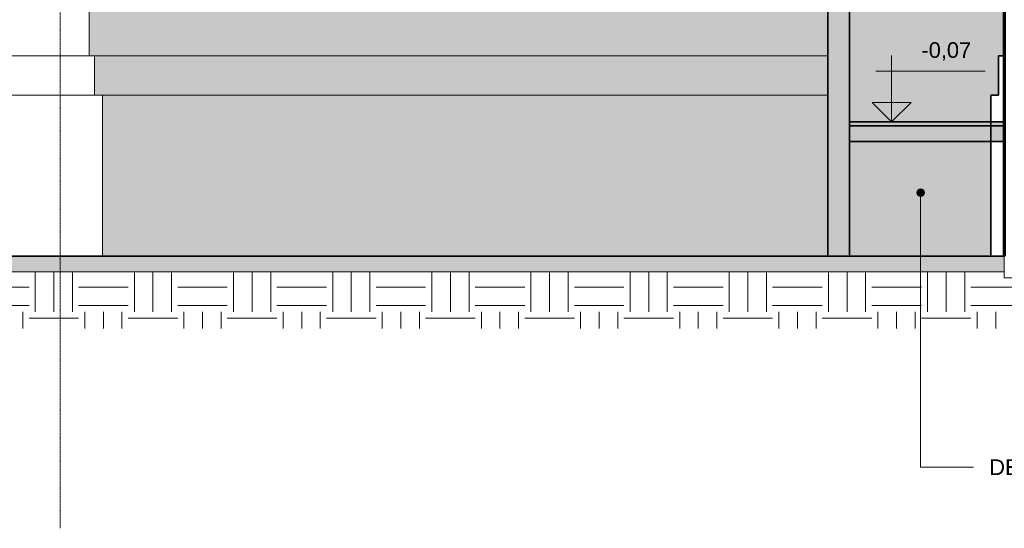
# Model space of a CAD drawing. Header units: millimetres. Extents: x -3164 to 46429, y -1932 to 8822.
# Tile 2 of 256: x 5649 to 11955, y -1742 to 1512. Entities that reach past the tile are written whole.
import ezdxf

# ---------------------------------------------------------------- set-up
doc = ezdxf.new("R2010")
doc.units = ezdxf.units.MM
doc.linetypes.add('_Tracejado médio', pattern=[4, 3, -1])
doc.linetypes.add('_Traço - ponto', pattern=[16, 12, -2, 0, -2])
for name, color, linetype, lineweight in [('A-FLOR', 192, 'Continuous', 25), ('A-FLOR-MCUT', 51, 'Continuous', 18), ('A-FLOR-PATT', 8, 'Continuous', 25), ('A-GENM', 13, 'Continuous', 18), ('A-WALL', 113, 'Continuous', 18), ('A-WALL-PATT', 111, 'Continuous', 70), ('G-ANNO-DIMS', 111, 'Continuous', 9), ('G-ANNO-TEXT', 231, 'Continuous', 9), ('S-GRID', 1, 'Continuous', 9), ('S-STRS', 31, 'Continuous', 25)]:
    doc.layers.add(name, color=color, linetype=linetype, lineweight=lineweight)
doc.styles.add('Arial_3', font='arial.ttf', dxfattribs={"height": 100})
pattern_1 = [(0, (6343.34, 0), (317.5, 317.5), [317.5, -317.5]), (0, (6343.34, 119.06), (317.5, 317.5), [317.5, -317.5]), (0, (6343.34, 238.12), (317.5, 317.5), [317.5, -317.5]), (90, (6383.02, 277.8), (-317.5, 317.5), [317.5, -317.5]), (90, (6502.1, 277.8), (-317.5, 317.5), [317.5, -317.5]), (90, (6621.15, 277.8), (-317.5, 317.5), [317.5, -317.5])]

# ---------------------------------------------------------------- blocks, each defined once
blk = doc.blocks.new('Embasamento - Embasamento-4325691-ELEVAÇÃO 5 - MANTER _ DEMOLIR')
at = {"layer": 'A-GENM'}
for p, q in [((1318.5, 1280), (6128.5, 1280)), ((6128.5, 1280), (6128.5, 1030)), ((1318.5, 1030), (6178.5, 1030)), ((6178.5, 1030), (6178.5, 0))]:
    blk.add_line(p, q, dxfattribs=at)
at = {"layer": 'A-GENM', "lineweight": 35}
for p, q in [((11953.5, 1280), (11918.5, 1280)), ((11918.5, 1280), (11918.5, 1030)), ((11953.5, 0), (11953.5, 1280)), ((11918.5, 1030), (11868.5, 1030)), ((11868.5, 1030), (11868.5, 0)), ((11868.5, 0), (11953.5, 0))]:
    blk.add_line(p, q, dxfattribs=at)
blk = doc.blocks.new('Spot Elevations - Spot elevation - Corte-10531-ELEVAÇÃO 5 - MANTER _ DEMOLIR')
at = {"layer": 'G-ANNO-DIMS'}
blk.add_hatch(color=256, dxfattribs=at).paths.add_polyline_path([(11357.6, 983.3), (11232.6, 858.3), (11232.6, 983.3)], flags=0)
for p, q in [((11232.6, 983.3), (11232.6, 1283.3)), ((11831.4, 1183.3), (11131.4, 1183.3)), ((11107.6, 983.3), (11357.6, 983.3)), ((11232.6, 858.3), (11107.6, 983.3)), ((11107.6, 983.3), (11357.6, 983.3)), ((11357.6, 983.3), (11232.6, 858.3)), ((11232.6, 858.3), (11232.6, 983.3)), ((11232.6, 983.3), (11232.6, 858.3))]:
    blk.add_line(p, q, dxfattribs=at)

msp = doc.modelspace()

# ---------------------------------------------------------------- hatches: boundary and pattern name
at = {"layer": 'A-FLOR-PATT', "lineweight": 18}
h = msp.add_hatch(dxfattribs=at)
h.set_pattern_fill('FP_1', color=256, style=0, pattern_type=2)
h.set_pattern_definition(pattern_1)
h.paths.add_polyline_path([(12638.4, -462.6), (12638.4, 870), (12303.5, 870), (12303.5, -140), (11953.5, -140), (11953.5, -462.6), (12192.8, -462.6)], flags=0)
msp.add_hatch(color=21, dxfattribs=at).paths.add_polyline_path([(11650.7, -100), (11953.5, -100), (11953.5, 0), (1323.5, 0), (1323.5, -100), (10663.1, -100)], flags=0)
h = msp.add_hatch(dxfattribs=at)
h.set_pattern_fill('FP_1', color=256, style=0, pattern_type=2)
h.set_pattern_definition(pattern_1)
h.paths.add_polyline_path([(4737.2, -462.6), (11953.5, -462.6), (11953.5, -100), (658.5, -100), (658.5, -462.6), (3222.1, -462.6)], flags=0)
at = {"layer": 'A-WALL'}
h = msp.add_hatch(color=41, dxfattribs=at)
h.paths.add_polyline_path([(6128.5, 1280), (10823.5, 1280), (10823.5, 1950), (11453.5, 1950), (11453.5, 5173.8), (6094.9, 5173.8), (6094.9, 5322.7), (11453.5, 5322.7), (11453.5, 5328.7), (6093.5, 5328.7), (6093.5, 1280)], flags=0)
h.paths.add_polyline_path([(8488.2, 1820), (8488.2, 3630), (9688.2, 3630), (9688.2, 1820), (8687.8, 1820)], flags=0)
h.paths.add_polyline_path([(7881.1, 2680), (7856.1, 2680), (7856.1, 2780), (7086.1, 2780), (7086.1, 2680), (7061.1, 2680), (7061.1, 2780), (7036.1, 2780), (7036.1, 3435), (7906.1, 3435), (7906.1, 2780), (7881.1, 2780), (7881.1, 2708.7)], flags=0)
h = msp.add_hatch(color=41, dxfattribs=at)
h.paths.add_polyline_path([(11650.7, 0), (11868.5, 0), (11868.5, 733.3), (10963.5, 733.3), (10963.5, 0)], flags=0)
h.paths.add_polyline_path([(11650.7, 858.3), (11868.5, 858.3), (11868.5, 1030), (11918.5, 1030), (11918.5, 1280), (11953.5, 1280), (11953.5, 1950), (10963.5, 1950), (10963.5, 858.3)], flags=0)
for points in [[(10823.5, 1030), (10823.5, 1280), (6128.5, 1280), (6128.5, 1030), (10663.1, 1030)], [(6178.5, 0), (10823.5, 0), (10823.5, 1030), (6178.5, 1030), (6178.5, 544.7)]]:
    msp.add_hatch(color=254, dxfattribs=at).paths.add_polyline_path(points, flags=0)
at = {"layer": 'A-WALL-PATT', "lineweight": 18}
msp.add_hatch(color=21, dxfattribs=at).paths.add_polyline_path([(10963.5, 0), (10963.5, 1950), (10823.5, 1950), (10823.5, 0)], flags=0)
at = {"layer": 'G-ANNO-TEXT'}
h = msp.add_hatch(color=7, dxfattribs=at)
edge = h.paths.add_edge_path(flags=0)
edge.add_arc((11419, 405.5), 25, 0, 360)
at = {"layer": 'S-STRS'}
msp.add_hatch(color=11, dxfattribs=at).paths.add_polyline_path([(11650.7, 833.3), (11953.5, 833.3), (11953.5, 858.3), (10963.5, 858.3), (10963.5, 833.3)], flags=0)
at = {"layer": 'S-STRS', "lineweight": 18}
msp.add_hatch(color=21, dxfattribs=at).paths.add_polyline_path([(10963.5, 733.3), (11953.5, 733.3), (11953.5, 833.3), (10963.5, 833.3)], flags=0)

# ---------------------------------------------------------------- linework, layer by layer
at = {"layer": 'A-FLOR', "color": 40, "linetype": '_Tracejado médio', "lineweight": 35}
msp.add_line((11953.5, 0), (1323.5, 0), dxfattribs=at)
at = {"layer": 'A-FLOR', "color": 30, "linetype": '_Tracejado médio', "lineweight": 18}
for p, q in [((11953.5, -100), (11953.5, 0)), ((1323.5, -100), (11953.5, -100))]:
    msp.add_line(p, q, dxfattribs=at)
at = {"layer": 'A-FLOR', "lineweight": 18}
msp.add_line((11953.5, -100), (1323.5, -100), dxfattribs=at)
at = {"layer": 'A-FLOR-MCUT'}
msp.add_line((11953.5, -140), (11953.5, -100), dxfattribs=at)
at = {"layer": 'A-WALL'}
for p, q in [((6093.5, 1280), (6093.5, 5425.2)), ((11953.5, 0), (11953.5, -100)), ((11953.5, -140), (12303.5, -140))]:
    msp.add_line(p, q, dxfattribs=at)
at = {"layer": 'A-WALL', "lineweight": 70}
msp.add_line((11953.5, 5328.7), (11953.5, 0), dxfattribs=at)
at = {"layer": 'A-WALL', "color": 40, "linetype": '_Tracejado médio', "lineweight": 35}
for p, q in [((10823.5, 1950), (10823.5, 0)), ((10963.5, 0), (10963.5, 1950)), ((10823.5, 0), (10963.5, 0))]:
    msp.add_line(p, q, dxfattribs=at)
at = {"layer": 'A-WALL', "color": 30, "linetype": '_Tracejado médio'}
for p, q in [((6128.5, 1280), (10823.5, 1280)), ((10823.5, 1030), (6178.5, 1030))]:
    msp.add_line(p, q, dxfattribs=at)
at = {"layer": 'G-ANNO-TEXT', "color": 7}
for p, q in [((11419, 405.5), (11419, -1350.9)), ((11419, -1350.9), (11756.8, -1350.9))]:
    msp.add_line(p, q, dxfattribs=at)
msp.add_circle((11419, 405.5), 25, dxfattribs=at)
at = {"layer": 'S-GRID', "linetype": '_Traço - ponto'}
msp.add_line((5908.5, -1741.7), (5908.5, 8321.9), dxfattribs=at)
at = {"layer": 'S-STRS', "color": 40, "linetype": '_Tracejado médio', "lineweight": 35}
for p, q in [((11953.5, 858.3), (10963.5, 858.3)), ((10963.5, 858.3), (10963.5, 833.3)), ((11953.5, 833.3), (10963.5, 833.3)), ((10963.5, 833.3), (10963.5, 733.3)), ((10963.5, 833.3), (11953.5, 833.3)), ((11953.5, 833.3), (11953.5, 858.3)), ((11953.5, 733.3), (11953.5, 833.3)), ((10963.5, 733.3), (11953.5, 733.3))]:
    msp.add_line(p, q, dxfattribs=at)

# ---------------------------------------------------------------- block references
at = {"layer": 'A-GENM'}
msp.add_blockref('Embasamento - Embasamento-4325691-ELEVAÇÃO 5 - MANTER _ DEMOLIR', (0, 0), dxfattribs=at)
at = {"layer": 'G-ANNO-DIMS'}
msp.add_blockref('Spot Elevations - Spot elevation - Corte-10531-ELEVAÇÃO 5 - MANTER _ DEMOLIR', (0, 0), dxfattribs=at)

# ---------------------------------------------------------------- texts
at = {"layer": 'G-ANNO-DIMS', "insert": (11424, 1367.9), "char_height": 100, "width": 380.745, "attachment_point": 1, "line_spacing_factor": 0.941778, "style": 'Arial_3'}
msp.add_mtext('-0,07', dxfattribs=at)
at = {"layer": 'G-ANNO-TEXT', "color": 7, "insert": (11858.4, -1300.9), "char_height": 100, "width": 2080.379, "attachment_point": 1, "style": 'Arial_3'}
msp.add_mtext('DEMOLIÇÃO DE ESCADA', dxfattribs=at)

doc.saveas('drawing.dxf')
